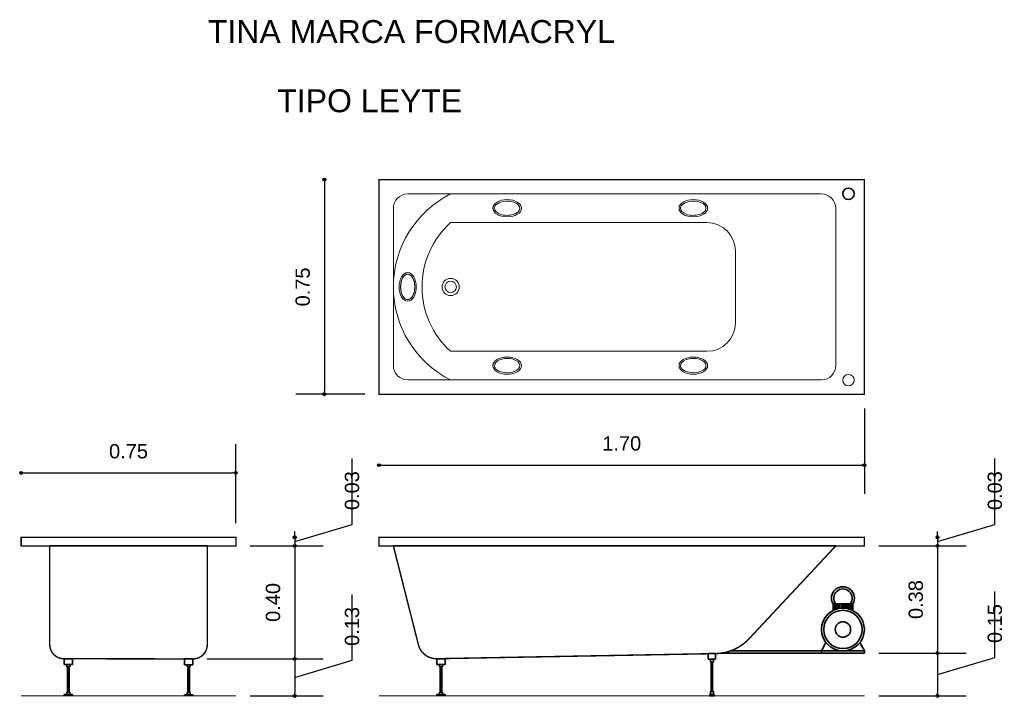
# Model space of a CAD drawing. Extents: x 170.21 to 173.65, y 181.85 to 184.22.
import ezdxf

# ---------------------------------------------------------------- set-up
doc = ezdxf.new("R2010")
doc.units = 0
doc.header["$MEASUREMENT"] = 0
doc.layers.add('CONTORNO', color=170, linetype='Continuous', lineweight=15)
for name, color, linetype, lineweight, plot in [('cotas', 3, 'Continuous', 13, False), ('muebles', 2, 'Continuous', 18, False), ('rotulos', 1, 'Continuous', 25, False), ('TRAZO', 7, 'Continuous', 35, False)]:
    doc.layers.add(name, color=color, linetype=linetype, lineweight=lineweight, plot=plot)
doc.styles.add('cotas', font='ARIAL.TTF')
doc.styles.add('rotulo', font='swissko.ttf')
doc.dimstyles.new('ISO-25', dxfattribs={"dimtxt": 2.4, "dimasz": 1, "dimexe": 1.25, "dimexo": 0.625, "dimtad": 1, "dimrnd": 0.0215, "dimtxsty": 'cotas', "dimblk": 'ORIGIN2', "dimcen": 1, "dimazin": 0, "dimtfac": 1, "dimtmove": 0, "dimatfit": 3, "dimldrblk": 'ORIGIN2', "dimfxl": 0, "dimlwe": 0, "dimarcsym": 0})

# ---------------------------------------------------------------- blocks, each defined once
blk = doc.blocks.new('_Origin2')
at = {"color": 0, "lineweight": -2}
blk.add_line((-0.5, 0), (-1, 0), dxfattribs=at)
for radius in [0.5, 0.25]:
    blk.add_circle((0, 0), radius, dxfattribs=at)
blk = doc.blocks.new('*D9')
at = {"color": 0, "linetype": 'ByBlock'}
for p, q in [((171.2739, 183.6504), (171.2739, 182.9204)), ((171.4148, 182.9104), (171.1739, 182.9104))]:
    blk.add_line(p, q, dxfattribs=at)
at = {"layer": 'Defpoints', "color": 0, "linetype": 'ByBlock'}
for p in [(171.4648, 183.6604), (171.2739, 182.9104), (171.4648, 182.9104)]:
    blk.add_point(p, dxfattribs=at)
at = {"color": 0, "linetype": 'ByBlock', "xscale": 0.01, "yscale": 0.01, "zscale": 0.01}
for p, rotation in [((171.2739, 183.6604), 90), ((171.2739, 182.9104), 270)]:
    blk.add_blockref('_Origin2', p, dxfattribs=dict(at, rotation=rotation))
at = {"color": 0, "linetype": 'ByBlock', "insert": (171.1984, 183.2854), "char_height": 0.05, "attachment_point": 5, "rotation": 90, "style": 'cotas'}
blk.add_mtext('0.75', dxfattribs=at)
blk = doc.blocks.new('*D8')
at = {"color": 0, "linetype": 'ByBlock'}
for p, q in [((173.1598, 182.8604), (173.1598, 182.5627)), ((171.4748, 182.6627), (173.1498, 182.6627))]:
    blk.add_line(p, q, dxfattribs=at)
at = {"layer": 'Defpoints', "color": 0, "linetype": 'ByBlock'}
for p in [(171.4648, 182.9104), (173.1598, 182.9104), (173.1598, 182.6627)]:
    blk.add_point(p, dxfattribs=at)
at = {"color": 0, "linetype": 'ByBlock', "xscale": 0.01, "yscale": 0.01, "zscale": 0.01, "rotation": 180}
blk.add_blockref('_Origin2', (171.4648, 182.6627), dxfattribs=at)
at = {"color": 0, "linetype": 'ByBlock', "xscale": 0.01, "yscale": 0.01, "zscale": 0.01}
blk.add_blockref('_Origin2', (173.1598, 182.6627), dxfattribs=at)
at = {"color": 0, "linetype": 'ByBlock', "insert": (172.3123, 182.7382), "char_height": 0.05, "attachment_point": 5, "style": 'cotas'}
blk.add_mtext('1.70', dxfattribs=at)
blk = doc.blocks.new('*D4')
at = {"color": 0, "linetype": 'ByBlock'}
for p, q in [((170.9648, 182.4604), (170.9648, 182.7355)), ((170.2248, 182.6355), (170.9548, 182.6355))]:
    blk.add_line(p, q, dxfattribs=at)
at = {"layer": 'Defpoints', "color": 0, "linetype": 'ByBlock'}
for p in [(170.9648, 182.6355), (170.2148, 182.4104), (170.9648, 182.4104)]:
    blk.add_point(p, dxfattribs=at)
at = {"color": 0, "linetype": 'ByBlock', "xscale": 0.01, "yscale": 0.01, "zscale": 0.01, "rotation": 180}
blk.add_blockref('_Origin2', (170.2148, 182.6355), dxfattribs=at)
at = {"color": 0, "linetype": 'ByBlock', "xscale": 0.01, "yscale": 0.01, "zscale": 0.01}
blk.add_blockref('_Origin2', (170.9648, 182.6355), dxfattribs=at)
at = {"color": 0, "linetype": 'ByBlock', "insert": (170.5898, 182.711), "char_height": 0.05, "attachment_point": 5, "style": 'cotas'}
blk.add_mtext('0.75', dxfattribs=at)
blk = doc.blocks.new('*D3')
at = {"color": 0, "linetype": 'ByBlock'}
for p, q in [((171.3706, 181.981), (171.3706, 182.2109)), ((171.1701, 181.9209), (171.3706, 181.981)), ((171.1701, 181.9754), (171.1701, 181.8663)), ((171.0148, 181.8563), (171.2701, 181.8563))]:
    blk.add_line(p, q, dxfattribs=at)
at = {"layer": 'Defpoints', "color": 0, "linetype": 'ByBlock'}
for p in [(170.8148, 181.9854), (170.9648, 181.8563), (171.1701, 181.8563)]:
    blk.add_point(p, dxfattribs=at)
at = {"color": 0, "linetype": 'ByBlock', "xscale": 0.01, "yscale": 0.01, "zscale": 0.01}
for p, rotation in [((171.1701, 181.9854), 90), ((171.1701, 181.8563), 270)]:
    blk.add_blockref('_Origin2', p, dxfattribs=dict(at, rotation=rotation))
at = {"color": 0, "linetype": 'ByBlock', "insert": (171.3706, 182.031), "char_height": 0.05, "attachment_point": 4, "rotation": 90, "style": 'cotas'}
blk.add_mtext('0.13', dxfattribs=at)
blk = doc.blocks.new('*D2')
at = {"color": 0, "linetype": 'ByBlock'}
for p, q in [((171.1701, 182.3704), (171.1701, 181.9954)), ((170.8648, 181.9854), (171.2701, 181.9854))]:
    blk.add_line(p, q, dxfattribs=at)
at = {"layer": 'Defpoints', "color": 0, "linetype": 'ByBlock'}
for p in [(170.9648, 182.3804), (170.8148, 181.9854), (171.1701, 181.9854)]:
    blk.add_point(p, dxfattribs=at)
at = {"color": 0, "linetype": 'ByBlock', "xscale": 0.01, "yscale": 0.01, "zscale": 0.01}
for p, rotation in [((171.1701, 182.3804), 90), ((171.1701, 181.9854), 270)]:
    blk.add_blockref('_Origin2', p, dxfattribs=dict(at, rotation=rotation))
at = {"color": 0, "linetype": 'ByBlock', "insert": (171.0945, 182.1829), "char_height": 0.05, "attachment_point": 5, "rotation": 90, "style": 'cotas'}
blk.add_mtext('0.40', dxfattribs=at)
blk = doc.blocks.new('*D1')
at = {"color": 0, "linetype": 'ByBlock'}
for p, q in [((171.3706, 182.4556), (171.3706, 182.6855)), ((171.1701, 182.3954), (171.3706, 182.4556)), ((171.1701, 182.4204), (171.1701, 182.4304)), ((171.1701, 182.4104), (171.1701, 182.3804)), ((171.1701, 182.4104), (171.1701, 182.3804)), ((171.0148, 182.3804), (171.2701, 182.3804)), ((171.1701, 182.3704), (171.1701, 182.3604))]:
    blk.add_line(p, q, dxfattribs=at)
at = {"layer": 'Defpoints', "color": 0, "linetype": 'ByBlock'}
for p in [(170.9648, 182.4104), (170.9648, 182.3804), (171.1701, 182.3804)]:
    blk.add_point(p, dxfattribs=at)
at = {"color": 0, "linetype": 'ByBlock', "xscale": 0.01, "yscale": 0.01, "zscale": 0.01}
for p, rotation in [((171.1701, 182.4104), 270), ((171.1701, 182.3804), 90)]:
    blk.add_blockref('_Origin2', p, dxfattribs=dict(at, rotation=rotation))
at = {"color": 0, "linetype": 'ByBlock', "insert": (171.3706, 182.5056), "char_height": 0.05, "attachment_point": 4, "rotation": 90, "style": 'cotas'}
blk.add_mtext('0.03', dxfattribs=at)
blk = doc.blocks.new('*D7')
at = {"color": 0, "linetype": 'ByBlock'}
for p, q in [((173.6155, 181.991), (173.6155, 182.2213)), ((173.415, 181.9954), (173.415, 181.8663)), ((173.415, 181.9309), (173.6155, 181.991)), ((173.2098, 181.8563), (173.515, 181.8563))]:
    blk.add_line(p, q, dxfattribs=at)
at = {"layer": 'Defpoints', "color": 0, "linetype": 'ByBlock'}
for p in [(173.1598, 182.0054), (173.1598, 181.8563), (173.415, 181.8563)]:
    blk.add_point(p, dxfattribs=at)
at = {"color": 0, "linetype": 'ByBlock', "xscale": 0.01, "yscale": 0.01, "zscale": 0.01}
for p, rotation in [((173.415, 182.0054), 90), ((173.415, 181.8563), 270)]:
    blk.add_blockref('_Origin2', p, dxfattribs=dict(at, rotation=rotation))
at = {"color": 0, "linetype": 'ByBlock', "insert": (173.6155, 182.041), "char_height": 0.05, "attachment_point": 4, "rotation": 90, "style": 'cotas'}
blk.add_mtext('0.15', dxfattribs=at)
blk = doc.blocks.new('*D6')
at = {"color": 0, "linetype": 'ByBlock'}
for p, q in [((173.415, 182.3704), (173.415, 182.0154)), ((173.2098, 182.0054), (173.515, 182.0054))]:
    blk.add_line(p, q, dxfattribs=at)
at = {"layer": 'Defpoints', "color": 0, "linetype": 'ByBlock'}
for p in [(173.1598, 182.3804), (173.1598, 182.0054), (173.415, 182.0054)]:
    blk.add_point(p, dxfattribs=at)
at = {"color": 0, "linetype": 'ByBlock', "xscale": 0.01, "yscale": 0.01, "zscale": 0.01}
for p, rotation in [((173.415, 182.3804), 90), ((173.415, 182.0054), 270)]:
    blk.add_blockref('_Origin2', p, dxfattribs=dict(at, rotation=rotation))
at = {"color": 0, "linetype": 'ByBlock', "insert": (173.3395, 182.1929), "char_height": 0.05, "attachment_point": 5, "rotation": 90, "style": 'cotas'}
blk.add_mtext('0.38', dxfattribs=at)
blk = doc.blocks.new('*D5')
at = {"color": 0, "linetype": 'ByBlock'}
for p, q in [((173.6156, 182.4556), (173.6156, 182.6855)), ((173.415, 182.3954), (173.6156, 182.4556)), ((173.415, 182.4204), (173.415, 182.4304)), ((173.415, 182.4104), (173.415, 182.3804)), ((173.415, 182.4104), (173.415, 182.3804)), ((173.2098, 182.3804), (173.515, 182.3804)), ((173.415, 182.3704), (173.415, 182.3604))]:
    blk.add_line(p, q, dxfattribs=at)
at = {"layer": 'Defpoints', "color": 0, "linetype": 'ByBlock'}
for p in [(173.1598, 182.4104), (173.1598, 182.3804), (173.415, 182.3804)]:
    blk.add_point(p, dxfattribs=at)
at = {"color": 0, "linetype": 'ByBlock', "xscale": 0.01, "yscale": 0.01, "zscale": 0.01}
for p, rotation in [((173.415, 182.4104), 270), ((173.415, 182.3804), 90)]:
    blk.add_blockref('_Origin2', p, dxfattribs=dict(at, rotation=rotation))
at = {"color": 0, "linetype": 'ByBlock', "insert": (173.6156, 182.5056), "char_height": 0.05, "attachment_point": 4, "rotation": 90, "style": 'cotas'}
blk.add_mtext('0.03', dxfattribs=at)

msp = doc.modelspace()

# ---------------------------------------------------------------- linework, layer by layer
at = {"layer": 'CONTORNO'}
for p, q in [((170.9648, 181.8563), (170.2148, 181.8563)), ((173.1598, 181.8563), (171.4648, 181.8563))]:
    msp.add_line(p, q, dxfattribs=at)
at = {"layer": 'CONTORNO', "const_width": 0.005}
for points in [[(173.1598, 183.2854), (173.1598, 183.6604), (171.4648, 183.6604), (171.4648, 183.2854)], [(173.1598, 183.2854), (173.1598, 182.9104), (171.4648, 182.9104), (171.4648, 183.2854)]]:
    msp.add_lwpolyline(points, dxfattribs=at)
for points in [[(170.8648, 182.3804), (170.9648, 182.3804), (170.9648, 182.4104), (170.2148, 182.4104), (170.2148, 182.3804), (170.3148, 182.3804), (170.3148, 182.0354, 0.419769), (170.3648, 181.9863), (170.8148, 181.9854, 0.415435), (170.8648, 182.0354), (170.8648, 182.3804)], [(173.0598, 182.3804), (173.1598, 182.3804), (173.1598, 182.4104), (171.4648, 182.4104), (171.4648, 182.3804), (171.5148, 182.3804), (171.6022, 182.0352, 0.348431), (171.6661, 181.9863), (172.6402, 182.0041, 0.203128), (172.7573, 182.0563), (173.0598, 182.3804)]]:
    msp.add_lwpolyline(points, format="xyb", dxfattribs=at)
at = {"layer": 'muebles'}
for p, q in [((171.5648, 183.6104), (173.0098, 183.6104)), ((171.5148, 183.2854), (171.5148, 183.5604)), ((173.0598, 183.2854), (173.0598, 183.5604)), ((171.7148, 183.5104), (172.6098, 183.5104)), ((172.7098, 183.2854), (172.7098, 183.4104)), ((171.5148, 183.2854), (171.5148, 183.0104)), ((172.7098, 183.2854), (172.7098, 183.1604)), ((173.0598, 183.2854), (173.0598, 183.0104)), ((171.7148, 183.0604), (172.6098, 183.0604)), ((171.5648, 182.9604), (173.0098, 182.9604))]:
    msp.add_line(p, q, dxfattribs=at)
for centre, radius in [((171.7148, 183.2854), 0.03), ((171.7148, 183.2854), 0.03), ((171.7148, 183.2854), 0.02), ((171.7148, 183.2854), 0.02), ((173.104, 182.9598), 0.02)]:
    msp.add_circle(centre, radius, dxfattribs=at)
for centre, radius, start, end in [((171.8789, 183.2854), 0.3641, 116.785, 180), ((171.5648, 183.5604), 0.05, 90, 180), ((173.0098, 183.5604), 0.05, 0, 90), ((171.9179, 183.2854), 0.3031, 132.075, 180), ((172.6098, 183.4104), 0.1, 0, 90), ((171.8789, 183.2854), 0.3641, 180, 243.215), ((171.9179, 183.2854), 0.3031, 180, 227.925), ((172.6098, 183.1604), 0.1, 270, 0), ((171.5648, 183.0104), 0.05, 180, 270), ((173.0098, 183.0104), 0.05, 270, 0)]:
    msp.add_arc(centre, radius, start, end, dxfattribs=at)
for centre, major_axis in [((171.9123, 183.5604), (-0.05, 0)), ((172.5623, 183.5604), (-0.05, 0)), ((171.5648, 183.2854), (0, -0.05))]:
    msp.add_ellipse(centre, major_axis=major_axis, ratio=0.6, dxfattribs=at)
at = {"layer": 'muebles', "extrusion": (0, 0, -1)}
for centre, major_axis in [((171.5648, 183.2854), (0, 0.05)), ((171.9123, 183.0104), (-0.05, 0)), ((172.5623, 183.0104), (-0.05, 0))]:
    msp.add_ellipse(centre, major_axis=major_axis, ratio=0.6, dxfattribs=at)
at = {"layer": 'muebles'}
for points in [[(171.8673, 183.5604), (171.8673, 183.553), (171.8745, 183.5444), (171.9012, 183.5346), (171.9194, 183.5342), (171.9624, 183.5473), (171.9646, 183.5706), (171.9193, 183.588), (171.8917, 183.5856), (171.8707, 183.5715), (171.8673, 183.5657), (171.8673, 183.5604)], [(172.5173, 183.5604), (172.5173, 183.553), (172.5245, 183.5444), (172.5512, 183.5346), (172.5694, 183.5342), (172.6124, 183.5473), (172.6146, 183.5706), (172.5693, 183.588), (172.5417, 183.5856), (172.5207, 183.5715), (172.5173, 183.5657), (172.5173, 183.5604)], [(171.5648, 183.2404), (171.5722, 183.2404), (171.5808, 183.2477), (171.5906, 183.2743), (171.591, 183.2926), (171.5779, 183.3355), (171.5546, 183.3377), (171.5372, 183.2924), (171.5397, 183.2648), (171.5538, 183.2438), (171.5595, 183.2404), (171.5648, 183.2404)], [(171.5648, 183.3304), (171.5722, 183.3304), (171.5808, 183.3232), (171.5906, 183.2965), (171.591, 183.2783), (171.5779, 183.2353), (171.5546, 183.2332), (171.5372, 183.2784), (171.5397, 183.306), (171.5538, 183.3271), (171.5595, 183.3304), (171.5648, 183.3304)], [(171.8673, 183.0104), (171.8673, 183.0178), (171.8745, 183.0264), (171.9012, 183.0362), (171.9194, 183.0367), (171.9624, 183.0236), (171.9646, 183.0002), (171.9193, 182.9828), (171.8917, 182.9853), (171.8707, 182.9994), (171.8673, 183.0051), (171.8673, 183.0104)], [(172.5173, 183.0104), (172.5173, 183.0178), (172.5245, 183.0264), (172.5512, 183.0362), (172.5694, 183.0367), (172.6124, 183.0236), (172.6146, 183.0002), (172.5693, 182.9828), (172.5417, 182.9853), (172.5207, 182.9994), (172.5173, 183.0051), (172.5173, 183.0104)]]:
    msp.add_open_spline(points, degree=3, knots=[0, 0, 0, 0, 1.020367, 1.020367, 2.040735, 2.040735, 4.143522, 4.143522, 5.553262, 5.553262, 6.283185, 6.283185, 6.283185, 6.283185], dxfattribs=at)
at = {"layer": 'TRAZO'}
for p, q in [((170.3148, 182.3804), (170.8648, 182.3804)), ((171.5148, 182.3804), (173.0598, 182.3804)), ((173.0502, 182.1779), (173.1194, 182.1779)), ((173.0502, 182.1779), (173.0502, 182.1549)), ((173.0564, 182.1779), (173.0564, 182.1577)), ((173.0564, 182.1779), (173.0564, 182.1577)), ((173.0624, 182.1779), (173.0624, 182.16)), ((173.0684, 182.1779), (173.0684, 182.1616)), ((173.0744, 182.1779), (173.0744, 182.1627)), ((173.0804, 182.1779), (173.0804, 182.1633)), ((173.0804, 182.1779), (173.0804, 182.1633)), ((173.0864, 182.1779), (173.0864, 182.1634)), ((173.0924, 182.1779), (173.0924, 182.163)), ((173.0984, 182.1779), (173.0984, 182.1622)), ((173.1044, 182.1779), (173.1044, 182.1608)), ((173.1104, 182.1779), (173.1104, 182.1589)), ((173.1164, 182.1779), (173.1164, 182.1564)), ((173.1194, 182.1779), (173.1194, 182.1549)), ((173.0098, 182.0134), (173.0253, 182.0428)), ((173.1598, 182.0134), (173.1443, 182.0428)), ((172.6142, 182.0041), (172.6402, 182.0041)), ((172.6142, 181.9841), (172.6142, 182.0041)), ((172.6402, 181.9841), (172.6402, 182.0041)), ((172.6578, 182.0054), (173.1598, 182.0054)), ((172.6917, 182.0134), (173.1598, 182.0134)), ((173.0098, 182.0134), (173.0098, 182.0054)), ((173.1598, 182.0134), (173.1598, 182.0054)), ((170.3648, 181.9663), (170.3648, 181.9863)), ((170.3948, 181.9863), (170.3648, 181.9863)), ((170.3948, 181.9663), (170.3948, 181.9863)), ((170.8148, 181.9854), (170.7848, 181.9854)), ((170.7848, 181.9654), (170.7848, 181.9854)), ((170.8148, 181.9654), (170.8148, 181.9854)), ((171.6961, 181.9863), (171.6661, 181.9863)), ((171.6661, 181.9663), (171.6661, 181.9863)), ((171.6961, 181.9663), (171.6961, 181.9863)), ((172.6142, 181.9841), (172.6402, 181.9841)), ((172.6222, 181.9741), (172.6222, 181.9841)), ((172.6222, 181.9741), (172.6322, 181.9741)), ((172.6247, 181.8713), (172.6247, 181.9741)), ((172.6297, 181.8713), (172.6297, 181.9741)), ((172.6322, 181.9741), (172.6322, 181.9841)), ((170.3948, 181.9663), (170.3648, 181.9663)), ((170.3748, 181.9583), (170.3748, 181.9663)), ((170.3848, 181.9583), (170.3748, 181.9583)), ((170.3773, 181.8693), (170.3773, 181.9583)), ((170.3823, 181.8693), (170.3823, 181.9583)), ((170.3848, 181.9583), (170.3848, 181.9663)), ((170.8148, 181.9654), (170.7848, 181.9654)), ((170.7948, 181.9574), (170.7948, 181.9654)), ((170.8048, 181.9574), (170.7948, 181.9574)), ((170.7973, 181.8684), (170.7973, 181.9574)), ((170.8023, 181.8684), (170.8023, 181.9574)), ((170.8048, 181.9574), (170.8048, 181.9654)), ((171.6961, 181.9663), (171.6661, 181.9663)), ((171.6761, 181.9583), (171.6761, 181.9663)), ((171.6861, 181.9583), (171.6761, 181.9583)), ((171.6786, 181.8693), (171.6786, 181.9583)), ((171.6836, 181.8693), (171.6836, 181.9583)), ((171.6861, 181.9583), (171.6861, 181.9663)), ((170.3748, 181.8613), (170.3748, 181.8693)), ((170.3848, 181.8693), (170.3748, 181.8693)), ((170.3848, 181.8613), (170.3848, 181.8693)), ((170.8048, 181.8684), (170.7948, 181.8684)), ((170.7948, 181.8604), (170.7948, 181.8684)), ((170.8048, 181.8604), (170.8048, 181.8684)), ((171.6861, 181.8693), (171.6761, 181.8693)), ((171.6761, 181.8613), (171.6761, 181.8693)), ((171.6861, 181.8613), (171.6861, 181.8693)), ((172.6222, 181.8613), (172.6222, 181.8713)), ((172.6222, 181.8713), (172.6322, 181.8713)), ((172.6322, 181.8613), (172.6322, 181.8713)), ((170.3948, 181.8613), (170.3648, 181.8613)), ((170.3648, 181.8563), (170.3648, 181.8613)), ((170.3948, 181.8563), (170.3948, 181.8613)), ((170.7848, 181.8554), (170.7848, 181.8604)), ((170.8148, 181.8604), (170.7848, 181.8604)), ((170.8148, 181.8554), (170.8148, 181.8604)), ((171.6661, 181.8563), (171.6661, 181.8613)), ((171.6961, 181.8613), (171.6661, 181.8613)), ((171.6961, 181.8563), (171.6961, 181.8613)), ((172.6197, 181.8563), (172.6197, 181.8613)), ((172.6197, 181.8613), (172.6347, 181.8613)), ((172.6197, 181.8563), (172.6347, 181.8563)), ((172.6347, 181.8563), (172.6347, 181.8613))]:
    msp.add_line(p, q, dxfattribs=at)
for centre, radius in [((173.104, 183.611), 0.02), ((173.0848, 182.0884), 0.075), ((173.0848, 182.0884), 0.067), ((173.0848, 182.0884), 0.027)]:
    msp.add_circle(centre, radius, dxfattribs=at)
for radius, start, end in [(0.04, 330, 210), (0.032, 321.3178, 218.6822)]:
    msp.add_arc((173.0848, 182.1979), radius, start, end, dxfattribs=at)

# ---------------------------------------------------------------- texts
at = {"layer": 'rotulos', "style": 'rotulo'}
for s, p in [('TINA MARCA FORMACRYL', (170.867, 184.1379)), ('TIPO LEYTE', (171.1093, 183.8959))]:
    msp.add_text(s, height=0.08, dxfattribs=at).set_placement(p)

# ---------------------------------------------------------------- dimensions: what is measured, and where the dimension line sits
at = {"layer": 'cotas'}
for base, p1, p2, picture, middle in [((171.2739, 182.9104), (171.4648, 183.6604), (171.4648, 182.9104), '*D9', (171.1984, 183.2854)), ((171.1701, 182.3804), (170.9648, 182.4104), (170.9648, 182.3804), '*D1', (171.3706, 182.5056)), ((173.415, 182.3804), (173.1598, 182.4104), (173.1598, 182.3804), '*D5', (173.6156, 182.5056)), ((171.1700684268, 181.9854114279), (170.9647985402, 182.3804114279), (170.8147985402, 181.9854114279), '*D2', (171.0945397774, 182.1829114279)), ((173.4150130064, 182.0054114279), (173.1597985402, 182.3804114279), (173.1597985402, 182.0054114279), '*D6', (173.3394673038, 182.1929114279)), ((171.1701, 181.8563), (170.8148, 181.9854), (170.9648, 181.8563), '*D3', (171.3706, 182.031)), ((173.415, 181.8563), (173.1598, 182.0054), (173.1598, 181.8563), '*D7', (173.6155, 182.041))]:
    dim = msp.add_linear_dim(base=base, p1=p1, p2=p2, angle=90, dimstyle='ISO-25', override={"dimtxt": 0.05, "dimasz": 0.01, "dimexe": 0.1, "dimexo": 0.05, "dimgap": 0.05, "dimrnd": 0.0005, "dimzin": 1, "dimblk1": 'Origin2', "dimblk2": 'Origin2', "dimsah": 1, "dimse1": 1, "dimtmove": 1}, dxfattribs=at)
    dim.commit()
    dim.dimension.update_dxf_attribs({"geometry": picture, "text_midpoint": middle})
for base, p1, p2, picture, middle in [((173.1597985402, 182.6627039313), (171.4647985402, 182.9104114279), (173.1597985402, 182.9104114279), '*D8', (172.3122985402, 182.7382325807)), ((170.9648, 182.6355), (170.2148, 182.4104), (170.9648, 182.4104), '*D4', (170.5898, 182.711))]:
    dim = msp.add_linear_dim(base=base, p1=p1, p2=p2, dimstyle='ISO-25', override={"dimtxt": 0.05, "dimasz": 0.01, "dimexe": 0.1, "dimexo": 0.05, "dimgap": 0.05, "dimrnd": 0.0005, "dimzin": 1, "dimblk1": 'Origin2', "dimblk2": 'Origin2', "dimsah": 1, "dimse1": 1, "dimtmove": 1}, dxfattribs=at)
    dim.commit()
    dim.dimension.update_dxf_attribs({"geometry": picture, "text_midpoint": middle})

doc.saveas('drawing.dxf')
